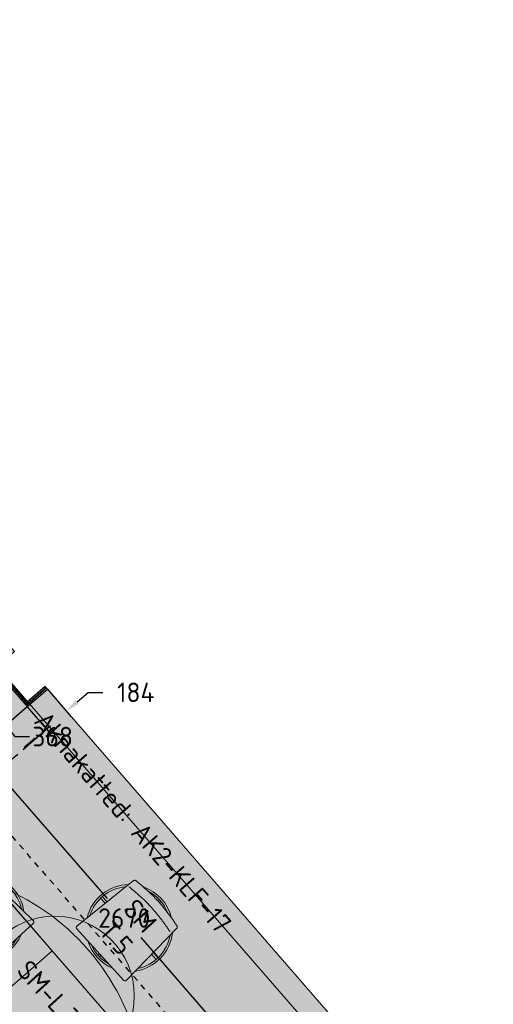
# Model space of a CAD drawing. Header units: millimetres. Extents: x -3074 to 179405, y -22 to 114374.
# Tile 184 of 184: x 170742 to 174014, y 107458 to 114257. Entities that reach past the tile are written whole.
import ezdxf

# ---------------------------------------------------------------- set-up
doc = ezdxf.new("R2010")
doc.units = ezdxf.units.MM
doc.linetypes.add('Center', pattern=[400, 250, -50, 50, -50])
doc.linetypes.add('Hidden_100', pattern=[80, 40, -40])
doc.layers.get('0').update_dxf_attribs({"true_color": 0x000000})
for name, color, linetype, lineweight, true_color in [('_SA-LAGI', 7, 'Continuous', 9, 0x5b5b5b), ('_SA-LAGI_hatch', 7, 'Continuous', 5, 0x787878), ('_SA-PORAND', 7, 'Continuous', 9, 0x5b5b5b), ('_SA-PORAND_hatch', 254, 'Continuous', 9, 0xbebebe), ('_SA-SEIN', 250, 'Continuous', 30, 0x333333), ('_SA-SEIN_dim', 1, 'Continuous', 13, 0xff0000), ('_SA-SISUSTUS_lahtine', 7, 'Continuous', 18, 0x7f4f3f), ('_SA-VALGUSTUS_DIM', 240, 'Continuous', 13, 0xff003f), ('_SA-VALGUSTUS_valgusgrupid', 240, 'Continuous', 9, 0xff003f)]:
    doc.layers.add(name, color=color, linetype=linetype, lineweight=lineweight, true_color=true_color)
for name, color, linetype, true_color in [('_SA-SISUSTUS_abi', 7, 'Continuous', 0x7f4f3f), ('_SA-SISUSTUS_tekst', 7, 'Continuous', 0x7f4f3f), ('_SA-VALGUSTUS_abi', 7, 'Center', 0xff9f7f)]:
    doc.layers.add(name, color=color, linetype=linetype, true_color=true_color)
doc.styles.add('DIN Pro Light-Light', font='txt')
doc.styles.add('DIN Pro Medium-Medium', font='txt')
doc.dimstyles.new('INP_100_DIM', dxfattribs={"dimtxt": 135, "dimasz": 100, "dimexe": 50, "dimexo": 0.5, "dimgap": 20, "dimtad": 0, "dimtih": 1, "dimtoh": 1, "dimdec": 0, "dimzin": 1, "dimdsep": 46, "dimtxsty": 'DIN Pro Light-Light', "dimcen": 2.5, "dimadec": 1, "dimazin": 1, "dimtfac": 1, "dimtdec": 4, "dimtix": 1, "dimtofl": 0, "dimtmove": 1, "dimatfit": 3, "dimfxl": 1, "dimtolj": 1, "dimtzin": 1, "dimarcsym": 0})

# ---------------------------------------------------------------- blocks, each defined once
blk = doc.blocks.new('SM-L.3')
at = {"color": 0, "lineweight": -2}
blk.add_circle((31.1, -600), 550, dxfattribs=at)
at = {"color": 0, "linetype": 'ByBlock', "lineweight": -2, "insert": (-276.8, -551.5), "char_height": 135, "width": 1463.607, "attachment_point": 1, "style": 'DIN Pro Medium-Medium'}
blk.add_mtext('SM-L.3', dxfattribs=at)
blk = doc.blocks.new('SM-T.5')
at = {"color": 0, "lineweight": -2}
for p, q in [((-7.2, -14.2), (-7.2, -28.5)), ((9.3, -14.3), (9.3, -28.5)), ((-285.7, -291.8), (-236.9, -291.8)), ((-285.7, -308.2), (-237.9, -308.2)), ((236.9, -291.8), (285.8, -291.8)), ((238, -308.2), (285.8, -308.2)), ((-7.2, -571.5), (-7.2, -585.8)), ((9.3, -571.5), (9.3, -585.7))]:
    blk.add_line(p, q, dxfattribs=at)
blk.add_lwpolyline([(-254.1, -558.9, 0.43317), (-242.2, -571.5), (242.3, -571.5, 0.43317), (254.1, -558.9), (221.9, -57.9), (221.9, -57.7), (221.8, -57.4), (221.8, -57.2), (221.8, -57), (221.7, -56.8), (221.7, -56.5), (221.7, -56.3), (221.6, -56), (221.5, -55.8), (221.5, -55.6), (221.4, -55.3), (221.3, -55.1), (221.3, -54.9), (221.2, -54.6), (221.1, -54.4), (221, -54.2), (220.9, -53.9), (220.8, -53.7), (220.7, -53.5), (220.6, -53.3), (220.5, -53), (220.4, -52.8), (220.2, -52.6), (220.1, -52.4), (220, -52.2), (219.8, -51.9), (219.7, -51.7), (219.5, -51.5), (219.4, -51.3), (219.2, -51.1), (219, -50.9), (218.9, -50.7), (218.7, -50.5), (218.5, -50.4), (218.3, -50.2), (218.1, -50), (218, -49.8), (217.8, -49.7), (217.6, -49.5), (217.4, -49.3), (217.2, -49.2), (217, -49), (216.8, -48.9), (216.5, -48.7), (216.3, -48.6), (216.1, -48.5), (215.9, -48.3), (215.7, -48.2), (215.5, -48.1), (215.2, -48), (215, -47.9), (214.8, -47.8), (214.6, -47.7), (214.3, -47.6), (214.1, -47.5), (213.9, -47.4), (213.7, -47.4), (213.4, -47.3), (213.2, -47.2), (213, -47.2), (212.7, -47.1), (212.5, -47), (212.3, -47), (212.1, -47), (185.8, -42.6), (159.5, -38.9), (133.2, -35.7), (106.8, -33.1), (80.4, -31.1), (54, -29.6), (27.5, -28.8), (1, -28.5), (-25.9, -28.8), (-52.8, -29.6), (-79.6, -31.1), (-106.2, -33.1), (-132.8, -35.7), (-159.3, -38.9), (-185.7, -42.6), (-212, -47), (-212.2, -47), (-212.5, -47), (-212.7, -47.1), (-212.9, -47.2), (-213.1, -47.2), (-213.4, -47.3), (-213.6, -47.4), (-213.8, -47.4), (-214, -47.5), (-214.3, -47.6), (-214.5, -47.7), (-214.7, -47.8), (-215, -47.9), (-215.2, -48), (-215.4, -48.1), (-215.6, -48.2), (-215.8, -48.3), (-216.1, -48.5), (-216.3, -48.6), (-216.5, -48.7), (-216.7, -48.9), (-216.9, -49), (-217.1, -49.2), (-217.3, -49.3), (-217.5, -49.5), (-217.7, -49.7), (-217.9, -49.8), (-218.1, -50), (-218.3, -50.2), (-218.4, -50.4), (-218.6, -50.5), (-218.8, -50.7), (-219, -50.9), (-219.1, -51.1), (-219.3, -51.3), (-219.4, -51.5), (-219.6, -51.7), (-219.7, -51.9), (-219.9, -52.2), (-220, -52.4), (-220.2, -52.6), (-220.3, -52.8), (-220.4, -53), (-220.5, -53.3), (-220.6, -53.5), (-220.7, -53.7), (-220.9, -53.9), (-220.9, -54.2), (-221, -54.4), (-221.1, -54.6), (-221.2, -54.9), (-221.3, -55.1), (-221.4, -55.3), (-221.4, -55.6), (-221.5, -55.8), (-221.5, -56), (-221.6, -56.3), (-221.6, -56.5), (-221.7, -56.8), (-221.7, -57), (-221.7, -57.2), (-221.8, -57.4), (-221.8, -57.7), (-221.8, -57.9)], format="xyb", close=True, dxfattribs=at)
for radius, start, end in [(300, 61.25945, 118.75309), (285.9, 69.27253, 110.76075), (300, 138.48145, 214.1519), (285.9, 142.28635, 210.347), (300, 325.8481, 41.51855), (285.9, 329.653, 37.71365), (300, 244.83994, 295.16006), (285.9, 251.76436, 288.23564)]:
    blk.add_arc((0, -300), radius, start, end, dxfattribs=at)
blk.add_open_spline([(-212.3, -109.6), (-160.2, -101.8), (-55.1, -91.9), (50.4, -91.5), (155.4, -101), (207.6, -108.7)], degree=2, dxfattribs=at)
at = {"color": 0, "linetype": 'ByBlock', "lineweight": -2, "insert": (-125.1, -119.9), "char_height": 135, "width": 767.213, "attachment_point": 1, "rotation": 359.5198, "style": 'DIN Pro Medium-Medium'}
blk.add_mtext('{\\fDIN Pro;SM}\\P{\\fDIN Pro;T.5}\\P', dxfattribs=at)
blk = doc.blocks.new('*D122')
at = {"layer": '_SA-SEIN_dim', "color": 0, "lineweight": -2}
for p, q in [((170933.7, 109633.3), (171096.4, 109444.1)), ((171139.6, 109547.2), (171215.4, 109612.4)), ((171215.4, 109612.4), (171315.4, 109612.4)), ((170794.2, 109513.3), (170956.9, 109324.2)), ((170848.4, 109296.9), (170772.6, 109231.7))]:
    blk.add_line(p, q, dxfattribs=at)
at = {"layer": '_SA-SEIN_dim', "color": 0}
for points in [[(171128.7, 109559.9), (171150.5, 109534.6), (171063.8, 109482)], [(170859.3, 109284.2), (170837.6, 109309.5), (170924.3, 109362.1)]]:
    blk.add_solid(points, dxfattribs=at)
at = {"layer": 'Defpoints', "color": 0}
for p in [(170933.4, 109633.7), (170793.9, 109513.7), (171063.8, 109482)]:
    blk.add_point(p, dxfattribs=at)
at = {"layer": '_SA-SEIN_dim', "color": 0, "insert": (171544.2, 109612.4), "char_height": 135, "attachment_point": 5, "style": 'DIN Pro Light-Light'}
blk.add_mtext('\\A1;184', dxfattribs=at)
blk = doc.blocks.new('*D123')
at = {"layer": '_SA-SEIN_dim', "color": 0, "lineweight": -2}
for p, q in [((170552, 109791), (170363.8, 109627.2)), ((170467.1, 109584.6), (170577.4, 109457.9)), ((170793.5, 109513.4), (170605.3, 109349.6)), ((170643, 109382.4), (170708.6, 109307)), ((170708.6, 109307), (170808.6, 109307))]:
    blk.add_line(p, q, dxfattribs=at)
at = {"layer": '_SA-SEIN_dim', "color": 0}
for points in [[(170479.7, 109595.5), (170454.6, 109573.6), (170401.5, 109660)], [(170564.8, 109446.9), (170589.9, 109468.8), (170643, 109382.4)]]:
    blk.add_solid(points, dxfattribs=at)
at = {"layer": 'Defpoints', "color": 0}
for p in [(170552.4, 109791.3), (170793.9, 109513.7), (170643, 109382.4)]:
    blk.add_point(p, dxfattribs=at)
at = {"layer": '_SA-SEIN_dim', "color": 0, "insert": (170969.7, 109307), "char_height": 135, "attachment_point": 5, "style": 'DIN Pro Light-Light'}
blk.add_mtext('\\A1;368', dxfattribs=at)
blk = doc.blocks.new('*D645')
at = {"layer": '_SA-VALGUSTUS_DIM', "color": 0, "lineweight": -2}
for p, q in [((170587.8, 109061.2), (170550.5, 109028.8)), ((170653.8, 108986.1), (171346.7, 108189)), ((172274.1, 107122.2), (171581.2, 107919.3)), ((172339.3, 107046.4), (172301.9, 107013.9))]:
    blk.add_line(p, q, dxfattribs=at)
at = {"layer": '_SA-VALGUSTUS_DIM', "color": 0}
for points in [[(170666.4, 108997), (170641.2, 108975.2), (170588.2, 109061.6)], [(172261.5, 107111.3), (172286.6, 107133.1), (172339.7, 107046.7)]]:
    blk.add_solid(points, dxfattribs=at)
at = {"layer": 'Defpoints', "color": 0}
for p in [(170588.2, 109061.6), (170588.2, 109061.6), (172339.7, 107046.7)]:
    blk.add_point(p, dxfattribs=at)
at = {"layer": '_SA-VALGUSTUS_DIM', "color": 0, "insert": (171463.9, 108054.1), "char_height": 135, "attachment_point": 5, "style": 'DIN Pro Light-Light'}
blk.add_mtext('\\A1;2670', dxfattribs=at)

msp = doc.modelspace()

# ---------------------------------------------------------------- hatches: boundary and pattern name
at = {"layer": '_SA-LAGI_hatch'}
h = msp.add_hatch(dxfattribs=at)
h.set_pattern_fill('Plus', color=256, scale=100, angle=41, style=0, pattern_type=2)
h.set_pattern_definition([(41, (-9.43, -8.2), (-65.605903, 75.47096), [25, -75]), (131, (8.2, -9.43), (-75.47096, -65.605903), [25, -75])])
h.paths.add_polyline_path([(162181.7, 110327.2), (166702.4, 114257), (173892.8, 105985.4), (169372.1, 102055.6)], flags=0)
h.paths.add_polyline_path([(169333, 103624.8), (163330.1, 110530.4), (166341.4, 113148.1), (172344.3, 106242.5)], flags=0)
h = msp.add_hatch(dxfattribs=at)
h.set_pattern_fill('Squares', color=256, scale=200, angle=41, style=0, pattern_type=2)
h.set_pattern_definition([(41, (7e-15, -7e-15), (-32.802951, 37.735479), [50, -50]), (131, (7e-15, -7e-15), (-37.735479, -32.802951), [50, -50])])
h.paths.add_polyline_path([(163330.1, 110530.4), (166341.4, 113148.1), (171755.9, 106919.1), (168742.3, 104304.3)], flags=0)
at = {"layer": '_SA-PORAND_hatch', "true_color": 0xf1f1e1}
h = msp.add_hatch(dxfattribs=at)
h.set_pattern_fill('Hatch1', style=0, pattern_type=2)
h.set_pattern_definition([(0, (0, 0), (0, 0.125), [])])
h.paths.add_polyline_path([(166249.6, 113863.3), (166702.4, 114257), (167030.5, 113879.6), (167151.2, 113984.6), (170707.1, 109894.1), (170586.3, 109789.1), (170796.2, 109547.6), (170917, 109652.6), (173845.6, 106283.6), (174013.6, 106090.3), (173444, 105595.2), (173260.3, 105806.5), (169637.7, 102657.4), (169821.4, 102446.1), (169363.9, 102065.1), (162509.7, 109949.8), (166577.6, 113486)], flags=0)

# ---------------------------------------------------------------- linework, layer by layer
at = {"layer": '_SA-LAGI'}
for points in [[(162181.7, 110327.2), (166702.4, 114257), (173892.8, 105985.4), (169372.1, 102055.6)], [(163330, 110530.4), (166341.4, 113148.1), (171755.9, 106919.1), (168742.3, 104304.3)], [(169333, 103624.8), (163330.1, 110530.4), (166341.4, 113148.1), (172344.3, 106242.5)]]:
    msp.add_lwpolyline(points, close=True, dxfattribs=at)
at = {"layer": '_SA-LAGI_hatch'}
for points in [[(170572.7, 108280.5), (170966.4, 107827.6), (170355, 107296.2), (169961.4, 107749.1)], [(170966.4, 107827.6), (171360, 107374.8), (170748.7, 106843.4), (170355, 107296.2)]]:
    msp.add_lwpolyline(points, close=True, dxfattribs=at)
at = {"layer": '_SA-PORAND'}
msp.add_lwpolyline([(162181.7, 110327.2), (166702.4, 114257), (167030.5, 113879.6), (167151.2, 113984.6), (170707.1, 109894.1), (170586.3, 109789.1), (170796.2, 109547.6), (170917, 109652.6), (173845.6, 106283.6), (174013.6, 106090.3), (173444, 105595.2), (173260.3, 105806.5), (169637.7, 102657.4), (169821.4, 102446.1), (169363.9, 102065.1)], close=True, dxfattribs=at)
at = {"layer": '_SA-SEIN'}
for points in [[(170569.3, 109790.1), (170552.4, 109791.3), (170793.9, 109513.7), (170795.1, 109530.6)], [(170586.2, 109788.9), (170569.3, 109790.1), (170795.1, 109530.6), (170796.2, 109547.6)], [(170925, 109643.7), (170795.1, 109530.6), (170793.9, 109513.7), (170932.9, 109634.6)], [(170917.2, 109652.7), (170796.2, 109547.6), (170795.1, 109530.6), (170925, 109643.7)]]:
    msp.add_lwpolyline(points, close=True, dxfattribs=at)
at = {"layer": '_SA-SISUSTUS_abi', "linetype": 'Hidden_100'}
msp.add_line((173391.8, 105510), (166175.1, 113811.8), dxfattribs=at)
at = {"layer": '_SA-VALGUSTUS_abi'}
msp.add_line((170954.9, 109380.3), (166426.6, 105444), dxfattribs=at)
at = {"layer": '_SA-VALGUSTUS_valgusgrupid'}
msp.add_arc((170007.6, 106788.1), 1598.1, 344.35894, 97.64106, dxfattribs=at)

# ---------------------------------------------------------------- block references
at = {"layer": '_SA-SISUSTUS_lahtine'}
for name, p, rotation in [('SM-T.5', (170272.7, 108277.1), 42.30313637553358), ('SM-T.5', (171720.9, 108187.1), 312.3031363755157), ('SM-L.3', (171406.5, 107943.2), 312.3031363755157)]:
    msp.add_blockref(name, p, dxfattribs=dict(at, rotation=rotation))

# ---------------------------------------------------------------- texts
at = {"layer": '_SA-SISUSTUS_tekst', "insert": (170935.3, 109496.4), "char_height": 135, "width": 4489.672, "attachment_point": 1, "rotation": 310.98654, "style": 'DIN Pro Medium-Medium'}
msp.add_mtext('Aknakatted: AK2-KLF-17', dxfattribs=at)

# ---------------------------------------------------------------- dimensions: what is measured, and where the dimension line sits
at = {"layer": '_SA-SEIN_dim'}
for base, p1, p2, angle, picture, middle in [((170643, 109382.4), (170552.4, 109791.3), (170793.9, 109513.7), 311.02437, '*D123', (170969.7, 109307)), ((171063.8, 109482), (170793.9, 109513.7), (170933.4, 109633.7), 40.69132, '*D122', (171544.2, 109612.4))]:
    dim = msp.add_linear_dim(base=base, p1=p1, p2=p2, angle=angle, dimstyle='INP_100_DIM', override={"dimtxt": 135, "dimasz": 100, "dimexe": 50, "dimexo": 0.5, "dimgap": 20, "dimdec": 0, "dimzin": 1, "dimtxsty": 'DIN Pro Light-Light', "dimsah": 0, "dimcen": 2.5, "dimadec": 1, "dimazin": 1, "dimtix": 0, "dimtmove": 0, "dimtzin": 1}, dxfattribs=at)
    dim.commit()
    dim.dimension.update_dxf_attribs({"geometry": picture, "text_midpoint": middle})
at = {"layer": '_SA-VALGUSTUS_DIM'}
dim = msp.add_linear_dim(base=(170588.2, 109061.6), p1=(172339.7, 107046.7), p2=(170588.2, 109061.6), angle=131, dimstyle='INP_100_DIM', override={"dimtxt": 135, "dimasz": 100, "dimexe": 50, "dimexo": 0.5, "dimgap": 20, "dimdec": 0, "dimzin": 1, "dimtxsty": 'DIN Pro Light-Light', "dimsah": 0, "dimcen": 2.5, "dimadec": 1, "dimazin": 1, "dimtix": 0, "dimtmove": 0, "dimtzin": 1}, dxfattribs=at)
dim.commit()
dim.dimension.update_dxf_attribs({"geometry": '*D645', "text_midpoint": (171463.9, 108054.1)})

doc.saveas('drawing.dxf')
